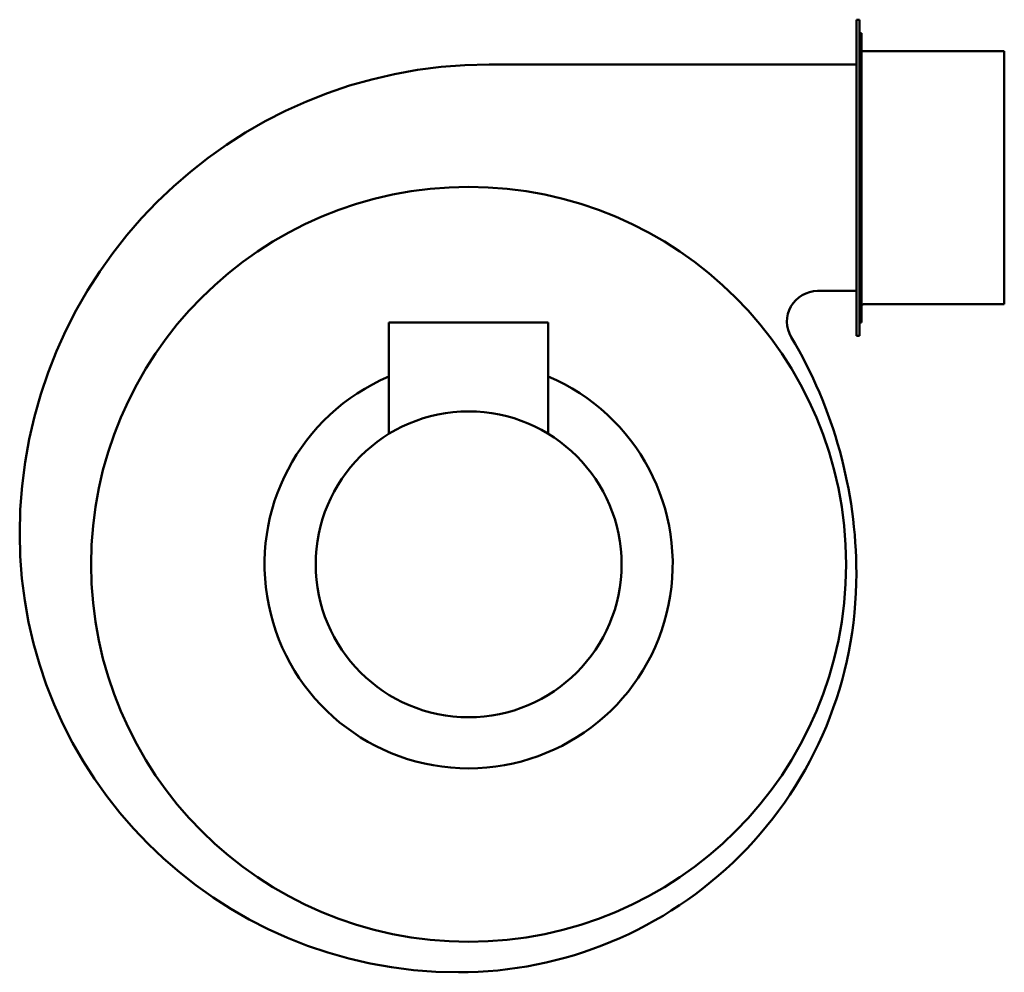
# Model space of a CAD drawing. Header units: millimetres. Extents: x 179 to 661, y 64 to 531.
import ezdxf

# ---------------------------------------------------------------- set-up
doc = ezdxf.new("R2010")
doc.units = ezdxf.units.MM
doc.header["$LTSCALE"] = 2
doc.layers.add('Widoczne (ISO)', color=7, linetype='Continuous', lineweight=50)

msp = doc.modelspace()

# ---------------------------------------------------------------- linework, layer by layer
at = {"layer": 'Widoczne (ISO)'}
for p, q in [((588.75, 530.5), (588.75, 375.5)), ((588.75, 530.5), (590.25, 530.5)), ((590.25, 375.5), (590.25, 530.5)), ((591.25, 523.93), (590.25, 523.93)), ((590.25, 523.93), (591.25, 523.93)), ((591.25, 382), (591.25, 523.93)), ((591.25, 523.93), (591.25, 523.93)), ((661.25, 515.05), (591.93, 515.05)), ((661.25, 515), (592.25, 515)), ((661.25, 515), (661.25, 515.05)), ((661.25, 391), (661.25, 515)), ((588.75, 508.5), (408.75, 508.5)), ((569.75, 397.5), (588.75, 397.5)), ((661.25, 391), (592.25, 391)), ((359.67, 381.98), (437.67, 382.03)), ((359.71, 327.48), (359.67, 381.98)), ((437.71, 327.54), (437.67, 382.03)), ((591.25, 382), (590.25, 382)), ((588.75, 375.5), (590.25, 375.5))]:
    msp.add_line(p, q, dxfattribs=at)
for radius in [185, 74.95]:
    msp.add_circle((398.75, 263.5), radius, dxfattribs=at)
for centre, radius, start, end in [((408.75, 278.5), 230, 90, 180), ((569.75, 382.5), 15, 90, 210.7397), ((592.25, 390), 1, 90, 180), ((361.75, 258.81), 227, 0.049, 30.7397), ((398.75, 263.5), 100, 112.9959, 67.0869), ((393.75, 278.5), 215, 180, 270), ((393.75, 258.5), 195, 270, 0.1464)]:
    msp.add_arc(centre, radius, start, end, dxfattribs=at)
msp.add_open_spline([(591.25, 516), (591.25, 515.87), (591.28, 515.73), (591.38, 515.5), (591.46, 515.38), (591.63, 515.2), (591.76, 515.12), (591.99, 515.03), (592.13, 515), (592.25, 515)], degree=3, knots=[0.1481054, 0.1481054, 0.1481054, 0.1481054, 0.1851356, 0.1851356, 0.2221635, 0.2221635, 0.2591885, 0.2591885, 0.296211, 0.296211, 0.296211, 0.296211], dxfattribs=at)

doc.saveas('drawing.dxf')
